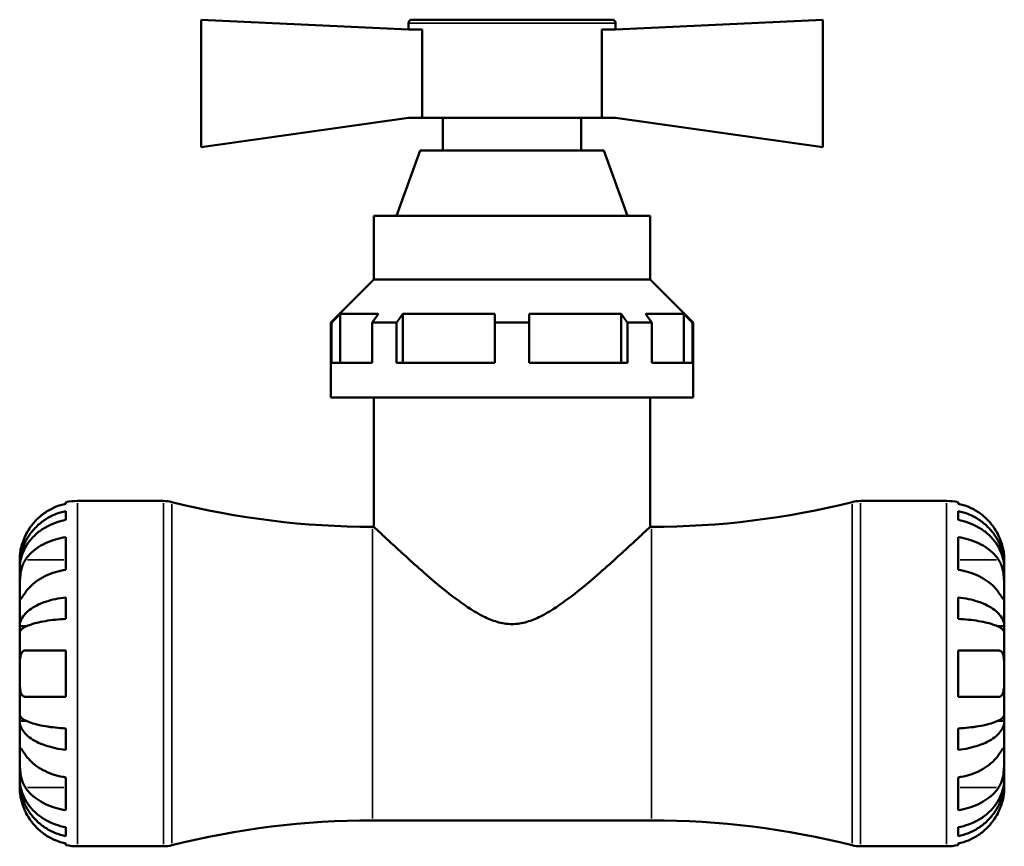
# Model space of a CAD drawing. Header units: millimetres. Extents: x 0 to 907, y 0 to 785.
# Tile 3 of 11: x 315 to 449, y 215 to 327. Entities that reach past the tile are written whole.
import ezdxf

# ---------------------------------------------------------------- set-up
doc = ezdxf.new("R2010")
doc.units = ezdxf.units.MM
doc.layers.add('Visible (ISO)', color=7, linetype='Continuous', lineweight=50)
doc.layers.add('Visible Narrow (ISO)', color=7, linetype='Continuous', lineweight=35)

msp = doc.modelspace()

# ---------------------------------------------------------------- linework, layer by layer
at = {"layer": 'Visible (ISO)'}
for p, q in [((339.4, 327.377), (367.6, 326.042)), ((339.4, 310.022), (339.4, 327.377)), ((368.07, 327.377), (395.33, 327.377)), ((424, 327.377), (395.8, 326.042)), ((424, 310.022), (424, 327.377)), ((367.6, 326.907), (367.6, 326.042)), ((369.489, 326.042), (367.6, 326.042)), ((369.489, 326.042), (369.489, 314.027)), ((393.911, 314.027), (393.911, 326.042)), ((395.8, 326.042), (393.911, 326.042)), ((395.8, 326.907), (395.8, 326.042)), ((367.6, 314.027), (339.4, 310.022)), ((369.489, 314.027), (367.6, 314.027)), ((369.489, 314.027), (393.911, 314.027)), ((372.3, 314.027), (372.3, 309.577)), ((391.1, 314.027), (391.1, 309.577)), ((395.8, 314.027), (393.911, 314.027)), ((395.8, 314.027), (424, 310.022)), ((369.219, 309.577), (365.98, 300.677)), ((369.219, 309.577), (394.18, 309.577)), ((394.18, 309.577), (397.419, 300.677)), ((362.9, 300.677), (400.5, 300.677)), ((362.9, 300.677), (362.9, 292.027)), ((400.5, 300.677), (400.5, 292.027)), ((362.9, 292.027), (357.025, 286.152)), ((362.9, 292.027), (400.5, 292.027)), ((400.5, 292.027), (406.375, 286.152)), ((358.317, 287.327), (363.504, 287.327)), ((358.317, 287.327), (358.317, 280.677)), ((366.828, 287.327), (379.35, 287.327)), ((366.828, 287.327), (366.828, 280.677)), ((384.05, 287.327), (396.572, 287.327)), ((396.572, 280.677), (396.572, 287.327)), ((399.895, 287.327), (405.082, 287.327)), ((405.082, 280.677), (405.082, 287.327)), ((357.137, 286.152), (357.025, 286.152)), ((357.025, 275.977), (357.025, 286.152)), ((357.137, 280.677), (357.137, 286.152)), ((362.669, 280.677), (362.669, 286.152)), ((365.993, 286.152), (362.669, 286.152)), ((365.993, 280.677), (365.993, 286.152)), ((379.35, 280.677), (379.35, 286.152)), ((384.05, 286.152), (379.35, 286.152)), ((384.05, 280.677), (384.05, 286.152)), ((397.406, 280.677), (397.406, 286.152)), ((400.73, 286.152), (397.406, 286.152)), ((400.73, 280.677), (400.73, 286.152)), ((406.262, 280.677), (406.262, 286.152)), ((406.375, 286.152), (406.262, 286.152)), ((406.375, 275.977), (406.375, 286.152)), ((362.669, 280.677), (357.137, 280.677)), ((379.35, 280.677), (365.993, 280.677)), ((397.406, 280.677), (384.05, 280.677)), ((406.262, 280.677), (400.73, 280.677)), ((406.375, 275.977), (357.025, 275.977)), ((362.9, 275.977), (362.9, 258.352)), ((400.5, 275.977), (400.5, 258.352)), ((321, 261.505), (321, 261.718)), ((322.575, 261.877), (334.271, 261.877)), ((429.128, 261.877), (440.825, 261.877)), ((442.4, 261.718), (442.4, 261.505)), ((321, 259.288), (321, 260.496)), ((442.4, 260.496), (442.4, 259.288)), ((362.7, 258.352), (362.9, 258.352)), ((400.5, 258.352), (400.7, 258.352)), ((321, 252.504), (321, 256.958)), ((442.4, 256.958), (442.4, 252.504)), ((314.7, 252.997), (314.7, 254.002)), ((448.7, 252.997), (448.7, 254.002)), ((314.7, 252.997), (314.712, 252.997)), ((314.7, 252.614), (314.7, 252.997)), ((314.7, 249.426), (314.7, 252.614)), ((448.7, 252.997), (448.687, 252.997)), ((448.7, 252.614), (448.7, 252.997)), ((448.7, 249.426), (448.7, 252.614)), ((314.7, 244.816), (314.7, 249.426)), ((448.7, 244.816), (448.7, 249.426)), ((321, 245.831), (321, 248.747)), ((442.4, 248.747), (442.4, 245.831)), ((314.7, 244.816), (315.608, 244.816)), ((314.7, 243.892), (314.7, 244.816)), ((314.7, 238.377), (314.7, 243.892)), ((448.7, 244.816), (447.791, 244.816)), ((448.7, 243.892), (448.7, 244.816)), ((448.7, 238.377), (448.7, 243.892)), ((321, 235.227), (321, 241.527)), ((442.4, 241.527), (442.4, 235.227)), ((314.7, 232.863), (314.7, 238.377)), ((448.7, 232.863), (448.7, 238.377)), ((314.7, 231.939), (314.7, 232.863)), ((314.7, 227.329), (314.7, 231.939)), ((314.7, 231.939), (315.608, 231.939)), ((448.7, 231.939), (447.791, 231.939)), ((448.7, 231.939), (448.7, 232.863)), ((448.7, 227.329), (448.7, 231.939)), ((321, 228.008), (321, 230.924)), ((442.4, 230.924), (442.4, 228.008)), ((314.7, 224.141), (314.7, 227.329)), ((448.7, 224.141), (448.7, 227.329)), ((314.7, 223.758), (314.7, 224.141)), ((321, 219.797), (321, 224.251)), ((442.4, 224.251), (442.4, 219.797)), ((448.7, 223.758), (448.7, 224.141)), ((314.7, 222.752), (314.7, 223.758)), ((314.7, 223.758), (314.712, 223.758)), ((448.7, 223.758), (448.687, 223.758)), ((448.7, 222.752), (448.7, 223.758)), ((321, 216.259), (321, 217.467)), ((362.7, 218.402), (400.7, 218.402)), ((442.4, 217.467), (442.4, 216.259)), ((321, 215.037), (321, 215.25)), ((322.575, 214.877), (334.271, 214.877)), ((429.128, 214.877), (440.825, 214.877)), ((442.4, 215.25), (442.4, 215.037))]:
    msp.add_line(p, q, dxfattribs=at)
for centre, radius, start, end in [((368.07, 326.907), 0.47, 90, 180), ((395.33, 326.907), 0.47, 0, 90), ((322.575, 254.002), 7.875, 90, 101.53696), ((334.271, 257.177), 4.7, 75.86352, 90), ((362.7, 370.053), 111.701, 255.86352, 270), ((400.7, 370.053), 111.701, 270, 284.13648), ((429.128, 257.177), 4.7, 90, 104.13648), ((440.825, 254.002), 7.875, 78.46304, 90), ((362.7, 106.702), 111.701, 90, 104.13648), ((400.7, 106.702), 111.701, 75.86352, 90), ((322.575, 222.752), 7.875, 258.46304, 270), ((334.271, 219.577), 4.7, 270, 284.13648), ((429.128, 219.577), 4.7, 255.86352, 270), ((440.825, 222.752), 7.875, 270, 281.53696)]:
    msp.add_arc(centre, radius, start, end, dxfattribs=at)
for points, weights in [([(357.137, 286.152), (357.741, 286.754), (358.317, 287.327)], [1.20259019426, 1.22998749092, 1.25725338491]), ([(363.504, 287.327), (363.097, 286.754), (362.669, 286.152)], [1.25725338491, 1.22998749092, 1.20259019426]), ([(365.993, 286.152), (366.42, 286.754), (366.828, 287.327)], [1.20259019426, 1.22998749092, 1.25725338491]), ([(379.35, 287.327), (379.35, 286.754), (379.35, 286.152)], [1.25725338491, 1.22998749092, 1.20259019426]), ([(384.05, 286.152), (384.05, 286.754), (384.05, 287.327)], [1.20259019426, 1.22998749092, 1.25725338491]), ([(396.572, 287.327), (396.979, 286.754), (397.406, 286.152)], [1.25725338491, 1.22998749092, 1.20259019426]), ([(400.73, 286.152), (400.302, 286.754), (399.895, 287.327)], [1.20259019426, 1.22998749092, 1.25725338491]), ([(405.082, 287.327), (405.658, 286.754), (406.262, 286.152)], [1.25725338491, 1.22998749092, 1.20259019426])]:
    msp.add_rational_spline(points, weights, degree=2, dxfattribs=at)
for points, knots in [([(321, 261.505), (320.494, 261.401), (320, 261.244), (319.113, 260.873), (318.64, 260.623), (317.758, 260.028), (317.349, 259.683), (316.663, 258.988), (316.322, 258.575), (315.819, 257.813), (315.633, 257.481), (315.477, 257.152)], [0.14942955, 0.14942955, 0.14942955, 0.14942955, 0.29145476, 0.29145476, 0.43786333, 0.43786333, 0.58427191, 0.58427191, 0.73087765, 0.73087765, 0.83526212, 0.83526212, 0.83526212, 0.83526212]), ([(447.922, 257.152), (447.764, 257.486), (447.575, 257.822), (447.067, 258.589), (446.724, 259.003), (446.035, 259.696), (445.627, 260.038), (444.747, 260.63), (444.275, 260.879), (443.392, 261.246), (442.902, 261.401), (442.4, 261.505)], [3.89239525, 3.89239525, 3.89239525, 3.89239525, 3.99831111, 3.99831111, 4.14541932, 4.14541932, 4.29131607, 4.29131607, 4.43721281, 4.43721281, 4.57824783, 4.57824783, 4.57824783, 4.57824783]), ([(314.7, 252.997), (314.7, 253.471), (314.748, 253.988), (314.955, 255.001), (315.114, 255.496), (315.487, 256.37), (315.735, 256.828), (316.324, 257.684), (316.666, 258.082), (317.354, 258.748), (317.763, 259.079), (318.644, 259.65), (319.115, 259.89), (320.001, 260.246), (320.495, 260.396), (321, 260.496)], [3.5133937, 3.5133937, 3.5133937, 3.5133937, 3.6601181, 3.6601181, 3.8068425, 3.8068425, 3.9529976, 3.9529976, 4.0991526, 4.0991526, 4.2449679, 4.2449679, 4.3907831, 4.3907831, 4.5326305, 4.5326305, 4.5326305, 4.5326305]), ([(442.4, 260.496), (442.905, 260.396), (443.398, 260.246), (444.284, 259.89), (444.756, 259.65), (445.636, 259.079), (446.045, 258.748), (446.733, 258.082), (447.075, 257.684), (447.664, 256.828), (447.912, 256.37), (448.285, 255.496), (448.444, 255.001), (448.652, 253.988), (448.7, 253.471), (448.7, 252.997)], [0.1494024, 0.1494024, 0.1494024, 0.1494024, 0.2912498, 0.2912498, 0.4370651, 0.4370651, 0.5828803, 0.5828803, 0.7290354, 0.7290354, 0.8751905, 0.8751905, 1.0219149, 1.0219149, 1.1686392, 1.1686392, 1.1686392, 1.1686392]), ([(321, 259.288), (320.494, 259.199), (319.999, 259.065), (319.112, 258.748), (318.64, 258.534), (317.759, 258.025), (317.35, 257.73), (316.663, 257.136), (316.321, 256.782), (315.733, 256.021), (315.486, 255.613), (315.114, 254.837), (314.954, 254.396), (314.748, 253.495), (314.7, 253.035), (314.7, 252.614)], [0.1494079, 0.1494079, 0.1494079, 0.1494079, 0.2915337, 0.2915337, 0.4374914, 0.4374914, 0.5834491, 0.5834491, 0.7294624, 0.7294624, 0.8754758, 0.8754758, 1.0220575, 1.0220575, 1.1686392, 1.1686392, 1.1686392, 1.1686392]), ([(448.7, 252.614), (448.7, 253.036), (448.652, 253.496), (448.444, 254.398), (448.285, 254.839), (447.912, 255.616), (447.664, 256.024), (447.075, 256.786), (446.733, 257.139), (446.045, 257.733), (445.636, 258.027), (444.756, 258.535), (444.284, 258.749), (443.398, 259.065), (442.905, 259.199), (442.4, 259.288)], [3.5133937, 3.5133937, 3.5133937, 3.5133937, 3.6601181, 3.6601181, 3.8068425, 3.8068425, 3.9529976, 3.9529976, 4.0991526, 4.0991526, 4.2449679, 4.2449679, 4.3907831, 4.3907831, 4.5326306, 4.5326306, 4.5326306, 4.5326306]), ([(362.9, 258.352), (362.9, 258.352), (363.032, 258.228), (363.557, 257.735), (363.949, 257.368), (364.944, 256.44), (365.549, 255.88), (366.897, 254.644), (367.641, 253.968), (369.264, 252.522), (370.21, 251.692), (372.224, 249.998), (373.291, 249.134), (375.501, 247.511), (376.634, 246.753), (378.423, 245.863), (379.034, 245.609), (380.314, 245.241), (380.983, 245.127), (382.416, 245.127), (383.085, 245.241), (384.365, 245.609), (384.976, 245.863), (386.765, 246.753), (387.898, 247.511), (390.108, 249.134), (391.175, 249.998), (393.189, 251.692), (394.136, 252.522), (395.758, 253.968), (396.502, 254.644), (397.85, 255.88), (398.455, 256.44), (399.451, 257.368), (399.843, 257.735), (400.367, 258.228), (400.5, 258.352), (400.5, 258.352)], [3.2549096, 3.2549096, 3.2549096, 3.2549096, 3.6385, 3.6385, 4.0220905, 4.0220905, 4.4056809, 4.4056809, 4.7892714, 4.7892714, 5.2194083, 5.2194083, 5.6495453, 5.6495453, 6.0796822, 6.0796822, 6.2947507, 6.2947507, 6.5098191, 6.5098191, 6.7248876, 6.7248876, 6.9399561, 6.9399561, 7.370093, 7.370093, 7.80023, 7.80023, 8.2303669, 8.2303669, 8.6139574, 8.6139574, 8.9975478, 8.9975478, 9.3811383, 9.3811383, 9.7647287, 9.7647287, 9.7647287, 9.7647287]), ([(315.477, 257.152), (315.471, 257.14), (315.466, 257.128), (315.381, 256.946), (315.307, 256.775), (315.18, 256.455), (315.126, 256.307), (315.018, 255.984), (314.966, 255.811), (314.849, 255.361), (314.798, 255.1), (314.726, 254.607), (314.711, 254.394), (314.698, 254.085), (314.7, 254.002), (314.7, 254.002)], [-0.51072287, -0.51072287, -0.51072287, -0.51072287, -0.50653573, -0.50653573, -0.4498196, -0.4498196, -0.40070764, -0.40070764, -0.34173664, -0.34173664, -0.24159774, -0.24159774, -0.12498377, -0.12498377, 0, 0, 0, 0]), ([(315.477, 253.881), (315.635, 254.116), (315.824, 254.355), (316.332, 254.896), (316.675, 255.189), (317.364, 255.679), (317.772, 255.921), (318.653, 256.34), (319.124, 256.516), (320.007, 256.775), (320.498, 256.885), (321, 256.958)], [3.89239507, 3.89239507, 3.89239507, 3.89239507, 3.99831093, 3.99831093, 4.14541915, 4.14541915, 4.2913159, 4.2913159, 4.43721264, 4.43721264, 4.57824766, 4.57824766, 4.57824766, 4.57824766]), ([(442.4, 256.958), (442.902, 256.885), (443.392, 256.775), (444.275, 256.516), (444.747, 256.34), (445.627, 255.921), (446.035, 255.679), (446.724, 255.189), (447.067, 254.896), (447.575, 254.355), (447.764, 254.116), (447.922, 253.881)], [0.14941001, 0.14941001, 0.14941001, 0.14941001, 0.29044502, 0.29044502, 0.43634177, 0.43634177, 0.58223851, 0.58223851, 0.72934673, 0.72934673, 0.83526259, 0.83526259, 0.83526259, 0.83526259]), ([(448.7, 254.002), (448.7, 254.002), (448.7, 254.032), (448.698, 254.156), (448.695, 254.256), (448.673, 254.582), (448.646, 254.842), (448.548, 255.361), (448.495, 255.589), (448.381, 255.985), (448.33, 256.144), (448.22, 256.454), (448.162, 256.605), (448.043, 256.888), (447.984, 257.021), (447.922, 257.152)], [0, 0, 0, 0, 0.07514839, 0.07514839, 0.15775683, 0.15775683, 0.27887104, 0.27887104, 0.36056434, 0.36056434, 0.41315921, 0.41315921, 0.46174689, 0.46174689, 0.50485698, 0.50485698, 0.50485698, 0.50485698]), ([(314.7, 249.426), (314.7, 249.582), (314.699, 249.753), (314.701, 250.135), (314.702, 250.346), (314.715, 250.886), (314.73, 251.221), (314.795, 251.877), (314.842, 252.191), (314.959, 252.701), (315.017, 252.902), (315.152, 253.275), (315.228, 253.447), (315.364, 253.702), (315.419, 253.795), (315.477, 253.881)], [0, 0, 0, 0, 0.06608139, 0.06608139, 0.13667451, 0.13667451, 0.23873403, 0.23873403, 0.33457773, 0.33457773, 0.40157847, 0.40157847, 0.46685307, 0.46685307, 0.50745344, 0.50745344, 0.50745344, 0.50745344]), ([(447.922, 253.881), (447.98, 253.795), (448.035, 253.703), (448.171, 253.447), (448.247, 253.276), (448.382, 252.902), (448.44, 252.702), (448.555, 252.203), (448.601, 251.902), (448.673, 251.206), (448.688, 250.818), (448.701, 250.07), (448.7, 249.72), (448.7, 249.426)], [-0.50766593, -0.50766593, -0.50766593, -0.50766593, -0.46718991, -0.46718991, -0.40200215, -0.40200215, -0.33506637, -0.33506637, -0.24300458, -0.24300458, -0.12488859, -0.12488859, 0, 0, 0, 0]), ([(321, 252.504), (320.494, 252.43), (320, 252.319), (319.113, 252.057), (318.64, 251.88), (317.758, 251.459), (317.349, 251.215), (316.663, 250.724), (316.322, 250.432), (315.819, 249.893), (315.633, 249.658), (315.477, 249.426)], [0.14942955, 0.14942955, 0.14942955, 0.14942955, 0.29145476, 0.29145476, 0.43786333, 0.43786333, 0.58427191, 0.58427191, 0.73087765, 0.73087765, 0.83526212, 0.83526212, 0.83526212, 0.83526212]), ([(447.922, 249.426), (447.764, 249.662), (447.575, 249.9), (447.067, 250.442), (446.724, 250.735), (446.035, 251.224), (445.627, 251.467), (444.747, 251.885), (444.275, 252.061), (443.392, 252.321), (442.902, 252.43), (442.4, 252.504)], [3.89239525, 3.89239525, 3.89239525, 3.89239525, 3.99831111, 3.99831111, 4.14541932, 4.14541932, 4.29131607, 4.29131607, 4.43721281, 4.43721281, 4.57824783, 4.57824783, 4.57824783, 4.57824783]), ([(315.477, 249.426), (315.42, 249.34), (315.364, 249.258), (315.228, 249.056), (315.152, 248.945), (315.017, 248.754), (314.959, 248.675), (314.845, 248.537), (314.798, 248.498), (314.727, 248.511), (314.711, 248.591), (314.698, 248.899), (314.7, 249.132), (314.7, 249.426)], [-0.50766593, -0.50766593, -0.50766593, -0.50766593, -0.46718991, -0.46718991, -0.40200215, -0.40200215, -0.33506637, -0.33506637, -0.24300458, -0.24300458, -0.12488859, -0.12488859, 0, 0, 0, 0]), ([(448.7, 249.426), (448.7, 249.27), (448.7, 249.131), (448.699, 248.883), (448.697, 248.778), (448.685, 248.579), (448.67, 248.515), (448.605, 248.495), (448.557, 248.534), (448.44, 248.675), (448.382, 248.754), (448.247, 248.945), (448.171, 249.056), (448.035, 249.258), (447.98, 249.34), (447.922, 249.426)], [0, 0, 0, 0, 0.06608139, 0.06608139, 0.13667451, 0.13667451, 0.23873403, 0.23873403, 0.33457773, 0.33457773, 0.40157847, 0.40157847, 0.46685307, 0.46685307, 0.50745344, 0.50745344, 0.50745344, 0.50745344]), ([(314.7, 244.816), (314.7, 245.064), (314.748, 245.335), (314.955, 245.866), (315.114, 246.126), (315.487, 246.584), (315.735, 246.824), (316.324, 247.273), (316.666, 247.481), (317.354, 247.831), (317.763, 248.004), (318.644, 248.304), (319.115, 248.429), (320.001, 248.616), (320.495, 248.695), (321, 248.747)], [3.5133937, 3.5133937, 3.5133937, 3.5133937, 3.6601181, 3.6601181, 3.8068425, 3.8068425, 3.9529976, 3.9529976, 4.0991526, 4.0991526, 4.2449679, 4.2449679, 4.3907831, 4.3907831, 4.5326305, 4.5326305, 4.5326305, 4.5326305]), ([(442.4, 248.747), (442.905, 248.695), (443.398, 248.616), (444.284, 248.429), (444.756, 248.304), (445.636, 248.004), (446.045, 247.831), (446.733, 247.481), (447.075, 247.273), (447.664, 246.824), (447.912, 246.584), (448.285, 246.126), (448.444, 245.866), (448.652, 245.335), (448.7, 245.064), (448.7, 244.816)], [0.1494024, 0.1494024, 0.1494024, 0.1494024, 0.2912498, 0.2912498, 0.4370651, 0.4370651, 0.5828803, 0.5828803, 0.7290354, 0.7290354, 0.8751905, 0.8751905, 1.0219149, 1.0219149, 1.1686392, 1.1686392, 1.1686392, 1.1686392]), ([(321, 245.831), (320.495, 245.805), (320.001, 245.766), (319.115, 245.675), (318.644, 245.612), (317.763, 245.465), (317.354, 245.379), (316.666, 245.207), (316.324, 245.104), (315.735, 244.883), (315.487, 244.764), (315.114, 244.538), (314.955, 244.41), (314.748, 244.148), (314.7, 244.014), (314.7, 243.892)], [0.1494024, 0.1494024, 0.1494024, 0.1494024, 0.2912498, 0.2912498, 0.4370651, 0.4370651, 0.5828803, 0.5828803, 0.7290354, 0.7290354, 0.8751905, 0.8751905, 1.0219149, 1.0219149, 1.1686392, 1.1686392, 1.1686392, 1.1686392]), ([(448.7, 243.892), (448.7, 244.014), (448.652, 244.148), (448.444, 244.41), (448.285, 244.538), (447.912, 244.764), (447.664, 244.883), (447.075, 245.104), (446.733, 245.207), (446.045, 245.379), (445.636, 245.465), (444.756, 245.612), (444.284, 245.675), (443.398, 245.766), (442.905, 245.805), (442.4, 245.831)], [3.5133937, 3.5133937, 3.5133937, 3.5133937, 3.6601181, 3.6601181, 3.8068425, 3.8068425, 3.9529976, 3.9529976, 4.0991526, 4.0991526, 4.2449679, 4.2449679, 4.3907831, 4.3907831, 4.5326305, 4.5326305, 4.5326305, 4.5326305]), ([(314.7, 238.377), (314.7, 238.597), (314.699, 238.816), (314.701, 239.259), (314.702, 239.483), (314.716, 240.068), (314.736, 240.402), (314.821, 240.879), (314.871, 241.045), (314.989, 241.271), (315.048, 241.347), (315.185, 241.46), (315.262, 241.496), (315.389, 241.523), (315.432, 241.527), (315.477, 241.527)], [-2.17667965, -2.17667965, -2.17667965, -2.17667965, -2.11086653, -2.11086653, -2.04055216, -2.04055216, -1.91738302, -1.91738302, -1.82942275, -1.82942275, -1.76558177, -1.76558177, -1.70117883, -1.70117883, -1.66961913, -1.66961913, -1.66961913, -1.66961913]), ([(315.477, 241.527), (315.635, 241.527), (315.824, 241.527), (316.332, 241.527), (316.675, 241.527), (317.364, 241.527), (317.772, 241.527), (318.653, 241.527), (319.124, 241.527), (320.007, 241.527), (320.498, 241.527), (321, 241.527)], [3.89239507, 3.89239507, 3.89239507, 3.89239507, 3.99831093, 3.99831093, 4.14541915, 4.14541915, 4.2913159, 4.2913159, 4.43721264, 4.43721264, 4.57824766, 4.57824766, 4.57824766, 4.57824766]), ([(442.4, 241.527), (442.902, 241.527), (443.392, 241.527), (444.275, 241.527), (444.747, 241.527), (445.627, 241.527), (446.035, 241.527), (446.724, 241.527), (447.067, 241.527), (447.575, 241.527), (447.764, 241.527), (447.922, 241.527)], [0.14941001, 0.14941001, 0.14941001, 0.14941001, 0.29044502, 0.29044502, 0.43634177, 0.43634177, 0.58223851, 0.58223851, 0.72934673, 0.72934673, 0.83526259, 0.83526259, 0.83526259, 0.83526259]), ([(447.922, 241.527), (447.984, 241.527), (448.043, 241.519), (448.179, 241.478), (448.252, 241.436), (448.383, 241.309), (448.44, 241.225), (448.554, 240.971), (448.601, 240.784), (448.673, 240.282), (448.688, 239.952), (448.701, 239.206), (448.7, 238.794), (448.7, 238.377)], [-0.50816407, -0.50816407, -0.50816407, -0.50816407, -0.46460526, -0.46460526, -0.40154747, -0.40154747, -0.3356183, -0.3356183, -0.24286964, -0.24286964, -0.12490659, -0.12490659, 0, 0, 0, 0]), ([(315.477, 235.227), (315.415, 235.227), (315.356, 235.236), (315.22, 235.277), (315.148, 235.319), (315.016, 235.446), (314.959, 235.53), (314.845, 235.784), (314.798, 235.971), (314.727, 236.473), (314.711, 236.803), (314.698, 237.549), (314.7, 237.961), (314.7, 238.377)], [-0.50816407, -0.50816407, -0.50816407, -0.50816407, -0.46460526, -0.46460526, -0.40154747, -0.40154747, -0.3356183, -0.3356183, -0.24286964, -0.24286964, -0.12490659, -0.12490659, 0, 0, 0, 0]), ([(448.7, 238.377), (448.7, 238.158), (448.7, 237.939), (448.699, 237.496), (448.697, 237.272), (448.683, 236.687), (448.663, 236.353), (448.578, 235.876), (448.528, 235.71), (448.41, 235.484), (448.351, 235.408), (448.215, 235.295), (448.137, 235.259), (448.01, 235.232), (447.967, 235.227), (447.922, 235.227)], [-2.17667965, -2.17667965, -2.17667965, -2.17667965, -2.11086653, -2.11086653, -2.04055216, -2.04055216, -1.91738302, -1.91738302, -1.82942275, -1.82942275, -1.76558177, -1.76558177, -1.70117883, -1.70117883, -1.66961913, -1.66961913, -1.66961913, -1.66961913]), ([(321, 235.227), (320.498, 235.227), (320.007, 235.227), (319.124, 235.227), (318.653, 235.227), (317.772, 235.227), (317.364, 235.227), (316.675, 235.227), (316.332, 235.227), (315.824, 235.227), (315.635, 235.227), (315.477, 235.227)], [0.14941001, 0.14941001, 0.14941001, 0.14941001, 0.29044502, 0.29044502, 0.43634177, 0.43634177, 0.58223851, 0.58223851, 0.72934673, 0.72934673, 0.83526259, 0.83526259, 0.83526259, 0.83526259]), ([(447.922, 235.227), (447.764, 235.227), (447.575, 235.227), (447.067, 235.227), (446.724, 235.227), (446.035, 235.227), (445.627, 235.227), (444.747, 235.227), (444.275, 235.227), (443.392, 235.227), (442.902, 235.227), (442.4, 235.227)], [3.89239507, 3.89239507, 3.89239507, 3.89239507, 3.99831093, 3.99831093, 4.14541915, 4.14541915, 4.2913159, 4.2913159, 4.43721264, 4.43721264, 4.57824766, 4.57824766, 4.57824766, 4.57824766]), ([(314.7, 232.863), (314.7, 232.741), (314.748, 232.607), (314.955, 232.345), (315.114, 232.217), (315.487, 231.991), (315.735, 231.872), (316.324, 231.651), (316.666, 231.548), (317.354, 231.376), (317.763, 231.29), (318.644, 231.142), (319.115, 231.08), (320.001, 230.988), (320.495, 230.95), (321, 230.924)], [3.5133937, 3.5133937, 3.5133937, 3.5133937, 3.6601181, 3.6601181, 3.8068425, 3.8068425, 3.9529976, 3.9529976, 4.0991526, 4.0991526, 4.2449679, 4.2449679, 4.3907831, 4.3907831, 4.5326305, 4.5326305, 4.5326305, 4.5326305]), ([(321, 228.008), (320.495, 228.06), (320.001, 228.139), (319.115, 228.326), (318.644, 228.451), (317.763, 228.751), (317.354, 228.924), (316.666, 229.274), (316.324, 229.482), (315.735, 229.931), (315.487, 230.171), (315.114, 230.629), (314.955, 230.889), (314.748, 231.42), (314.7, 231.691), (314.7, 231.939)], [0.1494024, 0.1494024, 0.1494024, 0.1494024, 0.2912498, 0.2912498, 0.4370651, 0.4370651, 0.5828803, 0.5828803, 0.7290354, 0.7290354, 0.8751905, 0.8751905, 1.0219149, 1.0219149, 1.1686392, 1.1686392, 1.1686392, 1.1686392]), ([(442.4, 230.924), (442.905, 230.95), (443.398, 230.988), (444.284, 231.08), (444.756, 231.142), (445.636, 231.29), (446.045, 231.376), (446.733, 231.548), (447.075, 231.651), (447.664, 231.872), (447.912, 231.991), (448.285, 232.217), (448.444, 232.345), (448.652, 232.607), (448.7, 232.741), (448.7, 232.863)], [0.1494024, 0.1494024, 0.1494024, 0.1494024, 0.2912498, 0.2912498, 0.4370651, 0.4370651, 0.5828803, 0.5828803, 0.7290354, 0.7290354, 0.8751905, 0.8751905, 1.0219149, 1.0219149, 1.1686392, 1.1686392, 1.1686392, 1.1686392]), ([(448.7, 231.939), (448.7, 231.691), (448.652, 231.42), (448.444, 230.889), (448.285, 230.629), (447.912, 230.171), (447.664, 229.931), (447.075, 229.482), (446.733, 229.274), (446.045, 228.924), (445.636, 228.751), (444.756, 228.451), (444.284, 228.326), (443.398, 228.139), (442.905, 228.06), (442.4, 228.008)], [3.5133937, 3.5133937, 3.5133937, 3.5133937, 3.6601181, 3.6601181, 3.8068425, 3.8068425, 3.9529976, 3.9529976, 4.0991526, 4.0991526, 4.2449679, 4.2449679, 4.3907831, 4.3907831, 4.5326305, 4.5326305, 4.5326305, 4.5326305]), ([(314.7, 227.329), (314.7, 227.485), (314.699, 227.624), (314.701, 227.872), (314.702, 227.977), (314.715, 228.176), (314.73, 228.24), (314.795, 228.26), (314.842, 228.221), (314.959, 228.08), (315.017, 228.001), (315.152, 227.81), (315.228, 227.699), (315.364, 227.497), (315.419, 227.415), (315.477, 227.329)], [0, 0, 0, 0, 0.06608139, 0.06608139, 0.13667451, 0.13667451, 0.23873403, 0.23873403, 0.33457773, 0.33457773, 0.40157847, 0.40157847, 0.46685307, 0.46685307, 0.50745344, 0.50745344, 0.50745344, 0.50745344]), ([(447.922, 227.329), (447.98, 227.415), (448.035, 227.497), (448.171, 227.699), (448.247, 227.81), (448.382, 228.001), (448.44, 228.08), (448.555, 228.218), (448.601, 228.257), (448.673, 228.244), (448.688, 228.164), (448.701, 227.856), (448.7, 227.623), (448.7, 227.329)], [-0.50766593, -0.50766593, -0.50766593, -0.50766593, -0.46718991, -0.46718991, -0.40200215, -0.40200215, -0.33506637, -0.33506637, -0.24300458, -0.24300458, -0.12488859, -0.12488859, 0, 0, 0, 0]), ([(315.477, 222.874), (315.42, 222.96), (315.364, 223.052), (315.228, 223.308), (315.152, 223.479), (315.017, 223.852), (314.959, 224.053), (314.845, 224.552), (314.798, 224.853), (314.727, 225.549), (314.711, 225.937), (314.698, 226.685), (314.7, 227.035), (314.7, 227.329)], [-0.50766593, -0.50766593, -0.50766593, -0.50766593, -0.46718991, -0.46718991, -0.40200215, -0.40200215, -0.33506637, -0.33506637, -0.24300458, -0.24300458, -0.12488859, -0.12488859, 0, 0, 0, 0]), ([(315.477, 227.329), (315.633, 227.097), (315.819, 226.862), (316.322, 226.323), (316.663, 226.031), (317.349, 225.54), (317.758, 225.296), (318.64, 224.875), (319.113, 224.698), (320, 224.436), (320.494, 224.325), (321, 224.251)], [3.89239571, 3.89239571, 3.89239571, 3.89239571, 3.99678019, 3.99678019, 4.14338592, 4.14338592, 4.2897945, 4.2897945, 4.43620308, 4.43620308, 4.57822829, 4.57822829, 4.57822829, 4.57822829]), ([(442.4, 224.251), (442.902, 224.324), (443.392, 224.434), (444.275, 224.694), (444.747, 224.87), (445.627, 225.288), (446.035, 225.531), (446.724, 226.02), (447.067, 226.313), (447.575, 226.855), (447.764, 227.093), (447.922, 227.329)], [0.14941001, 0.14941001, 0.14941001, 0.14941001, 0.29044502, 0.29044502, 0.43634177, 0.43634177, 0.58223851, 0.58223851, 0.72934673, 0.72934673, 0.83526259, 0.83526259, 0.83526259, 0.83526259]), ([(448.7, 227.329), (448.7, 227.173), (448.7, 227.002), (448.699, 226.619), (448.697, 226.408), (448.685, 225.869), (448.67, 225.534), (448.605, 224.878), (448.557, 224.564), (448.44, 224.053), (448.382, 223.853), (448.247, 223.48), (448.171, 223.308), (448.035, 223.053), (447.98, 222.96), (447.922, 222.874)], [0, 0, 0, 0, 0.06608139, 0.06608139, 0.13667451, 0.13667451, 0.23873403, 0.23873403, 0.33457773, 0.33457773, 0.40157847, 0.40157847, 0.46685307, 0.46685307, 0.50745344, 0.50745344, 0.50745344, 0.50745344]), ([(314.7, 224.141), (314.7, 223.72), (314.748, 223.26), (314.954, 222.359), (315.114, 221.918), (315.486, 221.142), (315.733, 220.734), (316.321, 219.973), (316.663, 219.619), (317.35, 219.025), (317.759, 218.73), (318.64, 218.221), (319.112, 218.007), (319.999, 217.69), (320.494, 217.556), (321, 217.467)], [3.5133937, 3.5133937, 3.5133937, 3.5133937, 3.6599755, 3.6599755, 3.8065572, 3.8065572, 3.9525705, 3.9525705, 4.0985839, 4.0985839, 4.2445416, 4.2445416, 4.3904993, 4.3904993, 4.5326251, 4.5326251, 4.5326251, 4.5326251]), ([(442.4, 217.467), (442.905, 217.556), (443.398, 217.69), (444.284, 218.006), (444.756, 218.22), (445.636, 218.728), (446.045, 219.022), (446.733, 219.616), (447.075, 219.969), (447.664, 220.731), (447.912, 221.139), (448.285, 221.916), (448.444, 222.357), (448.652, 223.259), (448.7, 223.719), (448.7, 224.141)], [0.1494024, 0.1494024, 0.1494024, 0.1494024, 0.2912498, 0.2912498, 0.4370651, 0.4370651, 0.5828803, 0.5828803, 0.7290354, 0.7290354, 0.8751905, 0.8751905, 1.0219149, 1.0219149, 1.1686392, 1.1686392, 1.1686392, 1.1686392]), ([(314.7, 222.752), (314.7, 222.752), (314.699, 222.73), (314.701, 222.636), (314.702, 222.562), (314.716, 222.292), (314.736, 222.05), (314.821, 221.539), (314.871, 221.302), (314.989, 220.864), (315.048, 220.674), (315.185, 220.284), (315.262, 220.086), (315.389, 219.793), (315.432, 219.698), (315.477, 219.602)], [-2.17667965, -2.17667965, -2.17667965, -2.17667965, -2.11086653, -2.11086653, -2.04055216, -2.04055216, -1.91738302, -1.91738302, -1.82942275, -1.82942275, -1.76558177, -1.76558177, -1.70117883, -1.70117883, -1.66961913, -1.66961913, -1.66961913, -1.66961913]), ([(321, 216.259), (320.495, 216.359), (320.001, 216.509), (319.115, 216.865), (318.644, 217.105), (317.763, 217.676), (317.354, 218.007), (316.666, 218.673), (316.324, 219.071), (315.735, 219.927), (315.487, 220.385), (315.114, 221.259), (314.955, 221.754), (314.748, 222.767), (314.7, 223.284), (314.7, 223.758)], [0.1494024, 0.1494024, 0.1494024, 0.1494024, 0.2912498, 0.2912498, 0.4370651, 0.4370651, 0.5828803, 0.5828803, 0.7290354, 0.7290354, 0.8751905, 0.8751905, 1.0219149, 1.0219149, 1.1686392, 1.1686392, 1.1686392, 1.1686392]), ([(321, 219.797), (320.498, 219.87), (320.007, 219.979), (319.124, 220.239), (318.653, 220.415), (317.772, 220.833), (317.364, 221.076), (316.675, 221.566), (316.332, 221.858), (315.824, 222.4), (315.635, 222.639), (315.477, 222.874)], [0.14941001, 0.14941001, 0.14941001, 0.14941001, 0.29044502, 0.29044502, 0.43634177, 0.43634177, 0.58223851, 0.58223851, 0.72934673, 0.72934673, 0.83526259, 0.83526259, 0.83526259, 0.83526259]), ([(448.7, 223.758), (448.7, 223.284), (448.652, 222.767), (448.444, 221.754), (448.285, 221.259), (447.912, 220.385), (447.664, 219.927), (447.075, 219.071), (446.733, 218.673), (446.045, 218.007), (445.636, 217.676), (444.756, 217.105), (444.284, 216.865), (443.398, 216.509), (442.905, 216.359), (442.4, 216.259)], [3.5133937, 3.5133937, 3.5133937, 3.5133937, 3.6601181, 3.6601181, 3.8068425, 3.8068425, 3.9529976, 3.9529976, 4.0991526, 4.0991526, 4.2449679, 4.2449679, 4.3907831, 4.3907831, 4.5326305, 4.5326305, 4.5326305, 4.5326305]), ([(447.922, 222.874), (447.764, 222.639), (447.575, 222.4), (447.067, 221.858), (446.724, 221.566), (446.035, 221.076), (445.627, 220.833), (444.747, 220.415), (444.275, 220.239), (443.392, 219.979), (442.902, 219.87), (442.4, 219.797)], [3.89239507, 3.89239507, 3.89239507, 3.89239507, 3.99831093, 3.99831093, 4.14541915, 4.14541915, 4.2913159, 4.2913159, 4.43721264, 4.43721264, 4.57824766, 4.57824766, 4.57824766, 4.57824766]), ([(447.922, 219.602), (447.984, 219.733), (448.043, 219.866), (448.179, 220.191), (448.252, 220.384), (448.383, 220.773), (448.44, 220.967), (448.554, 221.416), (448.601, 221.658), (448.673, 222.142), (448.688, 222.359), (448.701, 222.67), (448.7, 222.752), (448.7, 222.752)], [-0.50816407, -0.50816407, -0.50816407, -0.50816407, -0.46460526, -0.46460526, -0.40154747, -0.40154747, -0.3356183, -0.3356183, -0.24286964, -0.24286964, -0.12490659, -0.12490659, 0, 0, 0, 0]), ([(315.477, 219.602), (315.633, 219.274), (315.819, 218.942), (316.322, 218.18), (316.663, 217.767), (317.349, 217.072), (317.758, 216.727), (318.64, 216.132), (319.113, 215.882), (320, 215.511), (320.494, 215.354), (321, 215.25)], [3.89239571, 3.89239571, 3.89239571, 3.89239571, 3.99678019, 3.99678019, 4.14338592, 4.14338592, 4.2897945, 4.2897945, 4.43620308, 4.43620308, 4.57822829, 4.57822829, 4.57822829, 4.57822829]), ([(442.4, 215.25), (442.902, 215.354), (443.392, 215.509), (444.275, 215.876), (444.747, 216.125), (445.627, 216.717), (446.035, 217.059), (446.724, 217.752), (447.067, 218.166), (447.575, 218.933), (447.764, 219.269), (447.922, 219.602)], [0.14941001, 0.14941001, 0.14941001, 0.14941001, 0.29044502, 0.29044502, 0.43634177, 0.43634177, 0.58223851, 0.58223851, 0.72934673, 0.72934673, 0.83526259, 0.83526259, 0.83526259, 0.83526259])]:
    msp.add_open_spline(points, degree=3, knots=knots, dxfattribs=at)
at = {"layer": 'Visible Narrow (ISO)'}
for p, q in [((395.626, 326.907), (367.773, 326.907)), ((322.575, 215.167), (322.575, 261.588)), ((334.271, 215.167), (334.271, 261.588)), ((335.419, 261.448), (335.419, 215.307)), ((427.981, 215.307), (427.981, 261.448)), ((429.128, 261.588), (429.128, 215.167)), ((440.825, 215.167), (440.825, 261.588)), ((362.7, 218.648), (362.7, 258.107)), ((400.7, 218.648), (400.7, 258.107)), ((315.753, 253.881), (320.723, 253.881)), ((447.646, 253.881), (442.676, 253.881)), ((315.753, 222.874), (320.723, 222.874)), ((447.646, 222.874), (442.676, 222.874))]:
    msp.add_line(p, q, dxfattribs=at)

doc.saveas('drawing.dxf')
